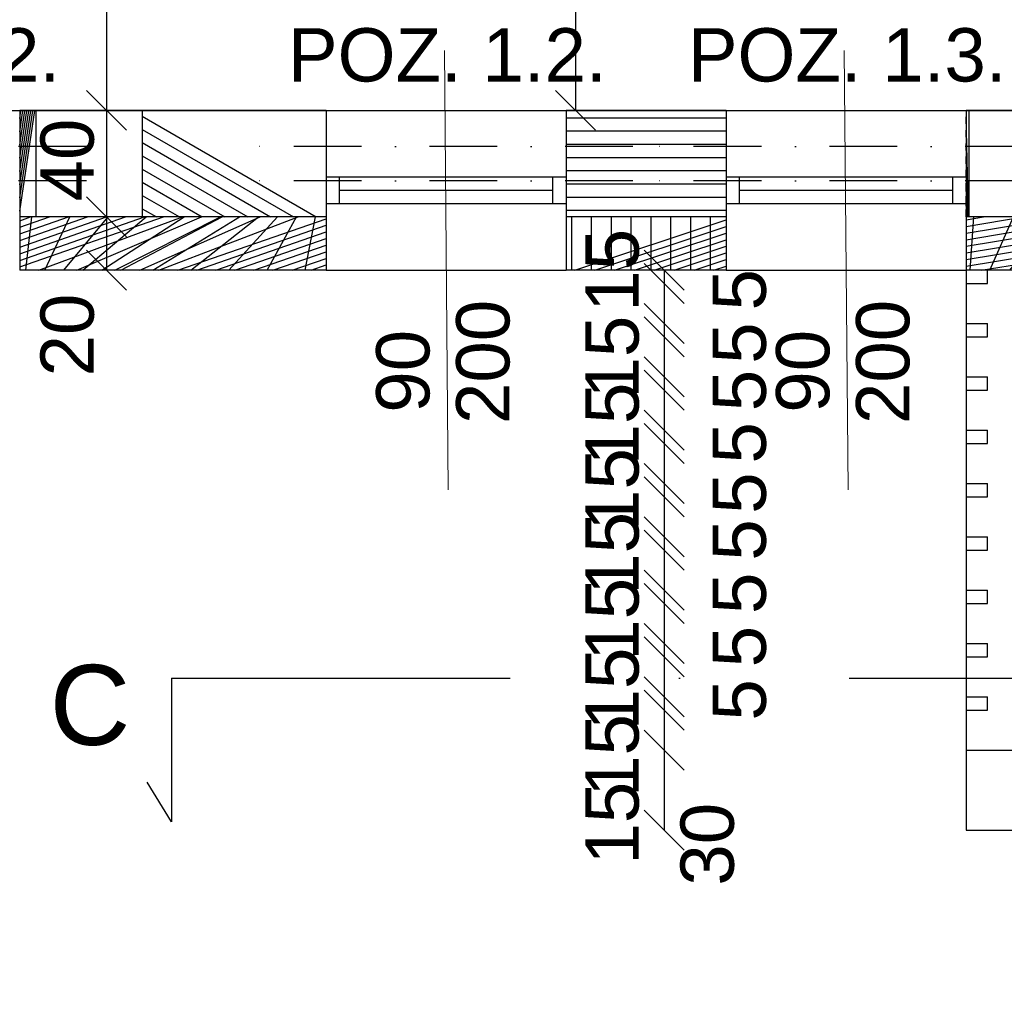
# Model space of a CAD drawing. Header units: millimetres. Extents: x 6528 to 149658, y 3342 to 12852.
# Tile 46 of 122: x 67838 to 68207, y 6977 to 7345. Entities that reach past the tile are written whole.
import ezdxf

# ---------------------------------------------------------------- set-up
doc = ezdxf.new("R2010")
doc.units = ezdxf.units.MM
doc.linetypes.add('DASHDOTX2', pattern=[50.8, 25.4, -12.7, 0, -12.7])
doc.layers.add('inne', color=7, linetype='Continuous')
doc.styles.get("Standard").update_dxf_attribs({"font": 'arial.ttf'})
doc.dimstyles.new('ISO-25', dxfattribs={"dimtxt": 2.5, "dimasz": 2.5, "dimexe": 1.25, "dimexo": 0.625, "dimtad": 1, "dimtxsty": 'Standard', "dimcen": 2.5, "dimadec": 0, "dimazin": 0, "dimtfac": 1, "dimtmove": 0, "dimatfit": 3, "dimfxl": 1, "dimarcsym": 0})
pattern_1 = [(45, (-1177796886.520526, -935731374.6151185), (-11.22532015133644, 11.22532015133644), [])]

# ---------------------------------------------------------------- blocks, each defined once
blk = doc.blocks.new('_Oblique')
at = {"color": 0, "linetype": 'ByBlock', "lineweight": -2}
blk.add_line((-0.5, -0.5), (0.5, 0.5), dxfattribs=at)
blk = doc.blocks.new('*D2201')
at = {"color": 0, "lineweight": -2, "transparency": 16777216}
blk.add_line((67748.06000416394, 6558.943905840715), (67838.0600048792, 6558.943905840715), dxfattribs=at)
at = {"layer": 'Defpoints', "color": 0, "transparency": 16777216}
for p in [(67748.06000416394, 7250.670604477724), (67838.0600048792, 7250.670604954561), (67838.0600048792, 6558.943905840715)]:
    blk.add_point(p, dxfattribs=at)
at = {"color": 0, "lineweight": -2, "transparency": 16777216, "xscale": 15, "yscale": 15, "zscale": 15, "rotation": 180}
blk.add_blockref('_Oblique', (67748.06000416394, 6558.943905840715), dxfattribs=at)
at = {"color": 0, "lineweight": -2, "transparency": 16777216, "xscale": 15, "yscale": 15, "zscale": 15}
blk.add_blockref('_Oblique', (67838.0600048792, 6558.943905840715), dxfattribs=at)
at = {"color": 0, "transparency": 16777216, "insert": (67796.52651159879, 6577.617698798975), "char_height": 20, "attachment_point": 5}
blk.add_mtext('90', dxfattribs=at)
blk = doc.blocks.new('*D2202')
at = {"color": 0, "lineweight": -2, "transparency": 16777216}
blk.add_line((68103.06000273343, 6558.943905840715), (68193.06000392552, 6558.943905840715), dxfattribs=at)
at = {"layer": 'Defpoints', "color": 0, "transparency": 16777216}
for p in [(68103.06000273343, 7250.67060507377), (68193.06000392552, 7250.67060507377), (68193.06000392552, 6558.943905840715)]:
    blk.add_point(p, dxfattribs=at)
at = {"color": 0, "lineweight": -2, "transparency": 16777216, "xscale": 15, "yscale": 15, "zscale": 15, "rotation": 180}
blk.add_blockref('_Oblique', (68103.06000273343, 6558.943905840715), dxfattribs=at)
at = {"color": 0, "lineweight": -2, "transparency": 16777216, "xscale": 15, "yscale": 15, "zscale": 15}
blk.add_blockref('_Oblique', (68193.06000392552, 6558.943905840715), dxfattribs=at)
at = {"color": 0, "transparency": 16777216, "insert": (68157.87681644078, 6577.617698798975), "char_height": 20, "attachment_point": 5}
blk.add_mtext('90', dxfattribs=at)
blk = doc.blocks.new('*D2203')
at = {"color": 0, "lineweight": -2, "transparency": 16777216}
blk.add_line((68193.06000392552, 6558.943905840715), (68313.06000440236, 6558.943905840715), dxfattribs=at)
at = {"layer": 'Defpoints', "color": 0, "transparency": 16777216}
for p in [(68193.06000392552, 7250.67060507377), (68313.06000440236, 7250.670605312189), (68313.06000440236, 6558.943905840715)]:
    blk.add_point(p, dxfattribs=at)
at = {"color": 0, "lineweight": -2, "transparency": 16777216, "xscale": 15, "yscale": 15, "zscale": 15, "rotation": 180}
blk.add_blockref('_Oblique', (68193.06000392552, 6558.943905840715), dxfattribs=at)
at = {"color": 0, "lineweight": -2, "transparency": 16777216, "xscale": 15, "yscale": 15, "zscale": 15}
blk.add_blockref('_Oblique', (68313.06000440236, 6558.943905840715), dxfattribs=at)
at = {"color": 0, "transparency": 16777216, "insert": (68250.5927550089, 6577.617698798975), "char_height": 20, "attachment_point": 5}
blk.add_mtext('120', dxfattribs=at)
blk = doc.blocks.new('*D2162')
at = {"color": 0, "lineweight": -2, "transparency": 16777216}
blk.add_line((67838.06000511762, 6558.943905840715), (67953.06000464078, 6558.943905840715), dxfattribs=at)
at = {"layer": 'Defpoints', "color": 0, "transparency": 16777216}
for p in [(67838.06000511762, 7250.670604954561), (67953.06000464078, 7250.670605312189), (67953.06000464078, 6558.943905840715)]:
    blk.add_point(p, dxfattribs=at)
at = {"color": 0, "lineweight": -2, "transparency": 16777216, "xscale": 15, "yscale": 15, "zscale": 15, "rotation": 180}
blk.add_blockref('_Oblique', (67838.06000511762, 6558.943905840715), dxfattribs=at)
at = {"color": 0, "lineweight": -2, "transparency": 16777216, "xscale": 15, "yscale": 15, "zscale": 15}
blk.add_blockref('_Oblique', (67953.06000464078, 6558.943905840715), dxfattribs=at)
at = {"color": 0, "transparency": 16777216, "insert": (67886.5265118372, 6577.617698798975), "char_height": 20, "attachment_point": 5}
blk.add_mtext('115', dxfattribs=at)
blk = doc.blocks.new('*D2163')
at = {"color": 0, "lineweight": -2, "transparency": 16777216}
blk.add_line((67953.0600048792, 6558.943905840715), (68043.06000321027, 6558.943905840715), dxfattribs=at)
at = {"layer": 'Defpoints', "color": 0, "transparency": 16777216}
for p in [(67953.0600048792, 7250.670604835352), (68043.06000321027, 7250.670604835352), (68043.06000321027, 6558.943905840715)]:
    blk.add_point(p, dxfattribs=at)
at = {"color": 0, "lineweight": -2, "transparency": 16777216, "xscale": 15, "yscale": 15, "zscale": 15, "rotation": 180}
blk.add_blockref('_Oblique', (67953.0600048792, 6558.943905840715), dxfattribs=at)
at = {"color": 0, "lineweight": -2, "transparency": 16777216, "xscale": 15, "yscale": 15, "zscale": 15}
blk.add_blockref('_Oblique', (68043.06000321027, 6558.943905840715), dxfattribs=at)
at = {"color": 0, "transparency": 16777216, "insert": (68001.5265118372, 6577.617698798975), "char_height": 20, "attachment_point": 5}
blk.add_mtext('90', dxfattribs=at)
blk = doc.blocks.new('*D2164')
at = {"color": 0, "lineweight": -2, "transparency": 16777216}
blk.add_line((68043.06000344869, 6558.943905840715), (68103.06000273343, 6558.943905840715), dxfattribs=at)
at = {"layer": 'Defpoints', "color": 0, "transparency": 16777216}
for p in [(68043.06000344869, 7250.670604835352), (68103.06000273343, 7250.670605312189), (68103.06000273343, 6558.943905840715)]:
    blk.add_point(p, dxfattribs=at)
at = {"color": 0, "lineweight": -2, "transparency": 16777216, "xscale": 15, "yscale": 15, "zscale": 15, "rotation": 180}
blk.add_blockref('_Oblique', (68043.06000344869, 6558.943905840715), dxfattribs=at)
at = {"color": 0, "lineweight": -2, "transparency": 16777216, "xscale": 15, "yscale": 15, "zscale": 15}
blk.add_blockref('_Oblique', (68103.06000273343, 6558.943905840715), dxfattribs=at)
at = {"color": 0, "transparency": 16777216, "insert": (68082.38850181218, 6577.617698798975), "char_height": 20, "attachment_point": 5}
blk.add_mtext('60', dxfattribs=at)
blk = doc.blocks.new('*D2174')
at = {"color": 0, "lineweight": -2, "transparency": 16777216}
blk.add_line((67478.06000440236, 6508.943905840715), (69325.06000440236, 6508.943905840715), dxfattribs=at)
at = {"layer": 'Defpoints', "color": 0, "transparency": 16777216}
for p in [(67478.06000440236, 7250.670604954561), (69325.06000440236, 7045.670604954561), (69325.06000440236, 6508.943905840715)]:
    blk.add_point(p, dxfattribs=at)
at = {"color": 0, "lineweight": -2, "transparency": 16777216, "xscale": 15, "yscale": 15, "zscale": 15, "rotation": 180}
blk.add_blockref('_Oblique', (67478.06000440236, 6508.943905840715), dxfattribs=at)
at = {"color": 0, "lineweight": -2, "transparency": 16777216, "xscale": 15, "yscale": 15, "zscale": 15}
blk.add_blockref('_Oblique', (69325.06000440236, 6508.943905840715), dxfattribs=at)
at = {"color": 0, "transparency": 16777216, "insert": (68416.71875541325, 6527.617698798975), "char_height": 20, "attachment_point": 5}
blk.add_mtext('1846', dxfattribs=at)
blk = doc.blocks.new('*D2144')
at = {"color": 0, "lineweight": -2, "transparency": 16777216}
blk.add_line((68193.06000416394, 6608.943905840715), (68283.06000440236, 6608.943905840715), dxfattribs=at)
at = {"layer": 'Defpoints', "color": 0, "transparency": 16777216}
for p in [(68193.06000416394, 7040.670604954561), (68283.06000440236, 7040.67060507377), (68283.06000440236, 6608.943905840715)]:
    blk.add_point(p, dxfattribs=at)
at = {"color": 0, "lineweight": -2, "transparency": 16777216, "xscale": 15, "yscale": 15, "zscale": 15, "rotation": 180}
blk.add_blockref('_Oblique', (68193.06000416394, 6608.943905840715), dxfattribs=at)
at = {"color": 0, "lineweight": -2, "transparency": 16777216, "xscale": 15, "yscale": 15, "zscale": 15}
blk.add_blockref('_Oblique', (68283.06000440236, 6608.943905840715), dxfattribs=at)
at = {"color": 0, "transparency": 16777216, "insert": (68235.65165155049, 6627.617698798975), "char_height": 20, "attachment_point": 5}
blk.add_mtext('90', dxfattribs=at)
blk = doc.blocks.new('*D2103')
at = {"color": 0, "lineweight": -2, "transparency": 16777216}
blk.add_line((67870.61272661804, 7310.670605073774), (67870.61272661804, 7270.670604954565), dxfattribs=at)
at = {"layer": 'Defpoints', "color": 0, "transparency": 16777216}
for p in [(67900.98845784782, 7310.670605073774), (67870.61272661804, 7270.670604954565), (67900.98845784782, 7270.670604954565)]:
    blk.add_point(p, dxfattribs=at)
at = {"color": 0, "lineweight": -2, "transparency": 16777216, "xscale": 15, "yscale": 15, "zscale": 15}
for p, rotation in [((67870.61272661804, 7310.670605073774), 90), ((67870.61272661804, 7270.670604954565), 270)]:
    blk.add_blockref('_Oblique', p, dxfattribs=dict(at, rotation=rotation))
at = {"color": 0, "transparency": 16777216, "insert": (67855.9888223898, 7292.037524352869), "char_height": 20, "attachment_point": 5, "rotation": 90}
blk.add_mtext('40', dxfattribs=at)
blk = doc.blocks.new('*D2104')
at = {"color": 0, "lineweight": -2, "transparency": 16777216}
blk.add_line((67870.61272947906, 7270.670604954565), (67870.61272947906, 7250.670604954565), dxfattribs=at)
at = {"layer": 'Defpoints', "color": 0, "transparency": 16777216}
for p in [(67900.98845784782, 7270.670604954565), (67870.61272947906, 7250.670604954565), (67900.98845784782, 7250.670604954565)]:
    blk.add_point(p, dxfattribs=at)
at = {"color": 0, "lineweight": -2, "transparency": 16777216, "xscale": 15, "yscale": 15, "zscale": 15}
for p, rotation in [((67870.61272947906, 7270.670604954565), 90), ((67870.61272947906, 7250.670604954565), 270)]:
    blk.add_blockref('_Oblique', p, dxfattribs=dict(at, rotation=rotation))
at = {"color": 0, "transparency": 16777216, "insert": (67855.9888223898, 7226.378765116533), "char_height": 20, "attachment_point": 5, "rotation": 90}
blk.add_mtext('20', dxfattribs=at)
blk = doc.blocks.new('*D2105')
at = {"color": 0, "lineweight": -2, "transparency": 16777216}
blk.add_line((67870.61272900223, 7903.670604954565), (67870.61272900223, 7310.670601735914), dxfattribs=at)
at = {"layer": 'Defpoints', "color": 0, "transparency": 16777216}
for p in [(68060.61272518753, 7903.670604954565), (67870.61272900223, 7310.670601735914), (67900.9884588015, 7310.670601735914)]:
    blk.add_point(p, dxfattribs=at)
at = {"color": 0, "lineweight": -2, "transparency": 16777216, "xscale": 15, "yscale": 15, "zscale": 15}
for p, rotation in [((67870.61272900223, 7903.670604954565), 90), ((67870.61272900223, 7310.670601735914), 270)]:
    blk.add_blockref('_Oblique', p, dxfattribs=dict(at, rotation=rotation))
at = {"color": 0, "transparency": 16777216, "insert": (67855.98882334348, 7594.63830805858), "char_height": 20, "attachment_point": 5, "rotation": 90}
blk.add_mtext('593', dxfattribs=at)
blk = doc.blocks.new('*D2117')
at = {"color": 0, "lineweight": -2, "transparency": 16777216}
blk.add_line((68046.48036067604, 7490.670612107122), (68046.48036067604, 7310.670604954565), dxfattribs=at)
at = {"layer": 'Defpoints', "color": 0, "transparency": 16777216}
for p in [(68228.06000535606, 7490.670612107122), (68046.48036067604, 7310.670604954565), (68216.06000535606, 7310.670604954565)]:
    blk.add_point(p, dxfattribs=at)
at = {"color": 0, "lineweight": -2, "transparency": 16777216, "xscale": 15, "yscale": 15, "zscale": 15}
for p, rotation in [((68046.48036067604, 7490.670612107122), 90), ((68046.48036067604, 7310.670604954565), 270)]:
    blk.add_blockref('_Oblique', p, dxfattribs=dict(at, rotation=rotation))
at = {"color": 0, "transparency": 16777216, "insert": (68031.85643260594, 7416.757795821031), "char_height": 20, "attachment_point": 5, "rotation": 90}
blk.add_mtext('180', dxfattribs=at)
blk = doc.blocks.new('*D2477')
at = {"color": 0, "lineweight": -2, "transparency": 16777216}
blk.add_line((68079.83726065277, 7070.670604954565), (68079.83726065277, 7040.670604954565), dxfattribs=at)
at = {"layer": 'Defpoints', "color": 0, "transparency": 16777216}
for p in [(68193.06000440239, 7070.670604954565), (68079.83726065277, 7040.670604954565), (68193.0600046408, 7040.670604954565)]:
    blk.add_point(p, dxfattribs=at)
at = {"color": 0, "lineweight": -2, "transparency": 16777216, "xscale": 15, "yscale": 15, "zscale": 15}
for p, rotation in [((68079.83726065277, 7070.670604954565), 90), ((68079.83726065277, 7040.670604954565), 270)]:
    blk.add_blockref('_Oblique', p, dxfattribs=dict(at, rotation=rotation))
at = {"color": 0, "transparency": 16777216, "insert": (68096.06038134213, 7035.355508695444), "char_height": 20, "attachment_point": 5, "rotation": 90}
blk.add_mtext('30', dxfattribs=at)
blk = doc.blocks.new('*D2478')
at = {"color": 0, "lineweight": -2, "transparency": 16777216}
blk.add_line((68079.83726160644, 7145.670606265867), (68079.83726160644, 7130.670606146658), dxfattribs=at)
at = {"layer": 'Defpoints', "color": 0, "transparency": 16777216}
for p in [(68193.06000440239, 7145.670606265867), (68079.83726160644, 7130.670606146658), (68193.06000440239, 7130.670606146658)]:
    blk.add_point(p, dxfattribs=at)
at = {"color": 0, "lineweight": -2, "transparency": 16777216, "xscale": 15, "yscale": 15, "zscale": 15}
for p, rotation in [((68079.83726160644, 7145.670606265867), 90), ((68079.83726160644, 7130.670606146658), 270)]:
    blk.add_blockref('_Oblique', p, dxfattribs=dict(at, rotation=rotation))
at = {"color": 0, "transparency": 16777216, "insert": (68060.39311640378, 7119.729181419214), "char_height": 20, "attachment_point": 5, "rotation": 90}
blk.add_mtext('15', dxfattribs=at)
blk = doc.blocks.new('*D2479')
at = {"color": 0, "lineweight": -2, "transparency": 16777216}
blk.add_line((68079.83726685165, 7150.670606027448), (68079.83726685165, 7145.670605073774), dxfattribs=at)
at = {"layer": 'Defpoints', "color": 0, "transparency": 16777216}
for p in [(68193.06000440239, 7150.670606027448), (68079.83726685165, 7145.670605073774), (68193.06000440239, 7145.670605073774)]:
    blk.add_point(p, dxfattribs=at)
at = {"color": 0, "lineweight": -2, "transparency": 16777216, "xscale": 15, "yscale": 15, "zscale": 15}
for p, rotation in [((68079.83726685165, 7150.670606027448), 90), ((68079.83726685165, 7145.670605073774), 270)]:
    blk.add_blockref('_Oblique', p, dxfattribs=dict(at, rotation=rotation))
at = {"color": 0, "transparency": 16777216, "insert": (68108.09376256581, 7149.489510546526), "char_height": 20, "attachment_point": 5, "rotation": 90}
blk.add_mtext('5', dxfattribs=at)
blk = doc.blocks.new('*D2480')
at = {"color": 0, "lineweight": -2, "transparency": 16777216}
blk.add_line((68079.83726923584, 7165.670606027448), (68079.83726923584, 7150.670606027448), dxfattribs=at)
at = {"layer": 'Defpoints', "color": 0, "transparency": 16777216}
for p in [(68193.06000440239, 7165.670606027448), (68079.83726923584, 7150.670606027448), (68193.06000440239, 7150.670606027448)]:
    blk.add_point(p, dxfattribs=at)
at = {"color": 0, "lineweight": -2, "transparency": 16777216, "xscale": 15, "yscale": 15, "zscale": 15}
for p, rotation in [((68079.83726923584, 7165.670606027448), 90), ((68079.83726923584, 7150.670606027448), 270)]:
    blk.add_blockref('_Oblique', p, dxfattribs=dict(at, rotation=rotation))
at = {"color": 0, "transparency": 16777216, "insert": (68060.39312260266, 7144.464489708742), "char_height": 20, "attachment_point": 5, "rotation": 90}
blk.add_mtext('15', dxfattribs=at)
blk = doc.blocks.new('*D2481')
at = {"color": 0, "lineweight": -2, "transparency": 16777216}
blk.add_line((68079.83727400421, 7170.67060578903), (68079.83727400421, 7165.670606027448), dxfattribs=at)
at = {"layer": 'Defpoints', "color": 0, "transparency": 16777216}
for p in [(68193.06001799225, 7170.67060578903), (68079.83727400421, 7165.670606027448), (68193.06001274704, 7165.670606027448)]:
    blk.add_point(p, dxfattribs=at)
at = {"color": 0, "lineweight": -2, "transparency": 16777216, "xscale": 15, "yscale": 15, "zscale": 15}
for p, rotation in [((68079.83727400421, 7170.67060578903), 90), ((68079.83727400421, 7165.670606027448), 270)]:
    blk.add_blockref('_Oblique', p, dxfattribs=dict(at, rotation=rotation))
at = {"color": 0, "transparency": 16777216, "insert": (68108.0937687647, 7167.063276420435), "char_height": 20, "attachment_point": 5, "rotation": 90}
blk.add_mtext('5', dxfattribs=at)
blk = doc.blocks.new('*D2482')
at = {"color": 0, "lineweight": -2, "transparency": 16777216}
blk.add_line((68079.83727591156, 7185.670605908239), (68079.83727591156, 7170.67060578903), dxfattribs=at)
at = {"layer": 'Defpoints', "color": 0, "transparency": 16777216}
for p in [(68193.0600198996, 7185.670605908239), (68079.83727591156, 7170.67060578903), (68193.06001799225, 7170.67060578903)]:
    blk.add_point(p, dxfattribs=at)
at = {"color": 0, "lineweight": -2, "transparency": 16777216, "xscale": 15, "yscale": 15, "zscale": 15}
for p, rotation in [((68079.83727591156, 7185.670605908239), 90), ((68079.83727591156, 7170.67060578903), 270)]:
    blk.add_blockref('_Oblique', p, dxfattribs=dict(at, rotation=rotation))
at = {"color": 0, "transparency": 16777216, "insert": (68060.39312975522, 7168.414448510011), "char_height": 20, "attachment_point": 5, "rotation": 90}
blk.add_mtext('15', dxfattribs=at)
blk = doc.blocks.new('*D2483')
at = {"color": 0, "lineweight": -2, "transparency": 16777216}
blk.add_line((68079.83728115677, 7190.67060566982), (68079.83728115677, 7185.670605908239), dxfattribs=at)
at = {"layer": 'Defpoints', "color": 0, "transparency": 16777216}
for p in [(68193.06000440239, 7190.67060566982), (68079.83728115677, 7185.670605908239), (68193.0600198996, 7185.670605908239)]:
    blk.add_point(p, dxfattribs=at)
at = {"color": 0, "lineweight": -2, "transparency": 16777216, "xscale": 15, "yscale": 15, "zscale": 15}
for p, rotation in [((68079.83728115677, 7190.67060566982), 90), ((68079.83728115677, 7185.670605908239), 270)]:
    blk.add_blockref('_Oblique', p, dxfattribs=dict(at, rotation=rotation))
at = {"color": 0, "transparency": 16777216, "insert": (68108.09377591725, 7185.916673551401), "char_height": 20, "attachment_point": 5, "rotation": 90}
blk.add_mtext('5', dxfattribs=at)
blk = doc.blocks.new('*D2484')
at = {"color": 0, "lineweight": -2, "transparency": 16777216}
blk.add_line((68079.83728354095, 7205.67060566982), (68079.83728354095, 7190.67060566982), dxfattribs=at)
at = {"layer": 'Defpoints', "color": 0, "transparency": 16777216}
for p in [(68193.06002705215, 7205.67060566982), (68079.83728354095, 7190.67060566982), (68193.0600251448, 7190.67060566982)]:
    blk.add_point(p, dxfattribs=at)
at = {"color": 0, "lineweight": -2, "transparency": 16777216, "xscale": 15, "yscale": 15, "zscale": 15}
for p, rotation in [((68079.83728354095, 7205.67060566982), 90), ((68079.83728354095, 7190.67060566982), 270)]:
    blk.add_blockref('_Oblique', p, dxfattribs=dict(at, rotation=rotation))
at = {"color": 0, "transparency": 16777216, "insert": (68060.39313690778, 7192.987590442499), "char_height": 20, "attachment_point": 5, "rotation": 90}
blk.add_mtext('15', dxfattribs=at)
blk = doc.blocks.new('*D2485')
at = {"color": 0, "lineweight": -2, "transparency": 16777216}
blk.add_line((68079.83728830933, 7210.670605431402), (68079.83728830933, 7205.67060566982), dxfattribs=at)
at = {"layer": 'Defpoints', "color": 0, "transparency": 16777216}
for p in [(68193.0600673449, 7210.670605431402), (68079.83728830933, 7205.67060566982), (68193.06002705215, 7205.67060566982)]:
    blk.add_point(p, dxfattribs=at)
at = {"color": 0, "lineweight": -2, "transparency": 16777216, "xscale": 15, "yscale": 15, "zscale": 15}
for p, rotation in [((68079.83728830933, 7210.670605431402), 90), ((68079.83728830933, 7205.67060566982), 270)]:
    blk.add_blockref('_Oblique', p, dxfattribs=dict(at, rotation=rotation))
at = {"color": 0, "transparency": 16777216, "insert": (68108.09378306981, 7205.552328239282), "char_height": 20, "attachment_point": 5, "rotation": 90}
blk.add_mtext('5', dxfattribs=at)
blk = doc.blocks.new('*D2486')
at = {"color": 0, "lineweight": -2, "transparency": 16777216}
blk.add_line((68079.83732574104, 7225.670603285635), (68079.83732574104, 7210.670605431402), dxfattribs=at)
at = {"layer": 'Defpoints', "color": 0, "transparency": 16777216}
for p in [(68193.06006710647, 7225.670603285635), (68079.83732574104, 7210.670605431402), (68193.0600673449, 7210.670605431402)]:
    blk.add_point(p, dxfattribs=at)
at = {"color": 0, "lineweight": -2, "transparency": 16777216, "xscale": 15, "yscale": 15, "zscale": 15}
for p, rotation in [((68079.83732574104, 7225.670603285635), 90), ((68079.83732574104, 7210.670605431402), 270)]:
    blk.add_blockref('_Oblique', p, dxfattribs=dict(at, rotation=rotation))
at = {"color": 0, "transparency": 16777216, "insert": (68060.39317910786, 7218.096168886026), "char_height": 20, "attachment_point": 5, "rotation": 90}
blk.add_mtext('15', dxfattribs=at)
blk = doc.blocks.new('*D2487')
at = {"color": 0, "lineweight": -2, "transparency": 16777216}
blk.add_line((68079.83733146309, 7230.670603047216), (68079.83733146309, 7225.670603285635), dxfattribs=at)
at = {"layer": 'Defpoints', "color": 0, "transparency": 16777216}
for p in [(68193.06006710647, 7230.670603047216), (68079.83733146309, 7225.670603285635), (68193.06006925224, 7225.670603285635)]:
    blk.add_point(p, dxfattribs=at)
at = {"color": 0, "lineweight": -2, "transparency": 16777216, "xscale": 15, "yscale": 15, "zscale": 15}
for p, rotation in [((68079.83733146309, 7230.670603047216), 90), ((68079.83733146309, 7225.670603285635), 270)]:
    blk.add_blockref('_Oblique', p, dxfattribs=dict(at, rotation=rotation))
at = {"color": 0, "transparency": 16777216, "insert": (68108.0938252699, 7223.352094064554), "char_height": 20, "attachment_point": 5, "rotation": 90}
blk.add_mtext('5', dxfattribs=at)
blk = doc.blocks.new('*D2488')
at = {"color": 0, "lineweight": -2, "transparency": 16777216}
blk.add_line((68079.83729879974, 7245.670602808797), (68079.83729879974, 7230.670605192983), dxfattribs=at)
at = {"layer": 'Defpoints', "color": 0, "transparency": 16777216}
for p in [(68193.0600392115, 7245.670602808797), (68079.83729879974, 7230.670605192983), (68193.06003944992, 7230.670605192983)]:
    blk.add_point(p, dxfattribs=at)
at = {"color": 0, "lineweight": -2, "transparency": 16777216, "xscale": 15, "yscale": 15, "zscale": 15}
for p, rotation in [((68079.83729879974, 7245.670602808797), 90), ((68079.83729879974, 7230.670605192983), 270)]:
    blk.add_blockref('_Oblique', p, dxfattribs=dict(at, rotation=rotation))
at = {"color": 0, "transparency": 16777216, "insert": (68060.39315121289, 7250.670604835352), "char_height": 20, "attachment_point": 5, "rotation": 90}
blk.add_mtext('15', dxfattribs=at)
blk = doc.blocks.new('*D2489')
at = {"color": 0, "lineweight": -2, "transparency": 16777216}
blk.add_line((68079.83730404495, 7250.670602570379), (68079.83730404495, 7245.670602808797), dxfattribs=at)
at = {"layer": 'Defpoints', "color": 0, "transparency": 16777216}
for p in [(68193.0600392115, 7250.670602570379), (68079.83730404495, 7245.670602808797), (68193.06004135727, 7245.670602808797)]:
    blk.add_point(p, dxfattribs=at)
at = {"color": 0, "lineweight": -2, "transparency": 16777216, "xscale": 15, "yscale": 15, "zscale": 15}
for p, rotation in [((68079.83730404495, 7250.670602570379), 90), ((68079.83730404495, 7245.670602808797), 270)]:
    blk.add_blockref('_Oblique', p, dxfattribs=dict(at, rotation=rotation))
at = {"color": 0, "transparency": 16777216, "insert": (68108.09379737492, 7243.352093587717), "char_height": 20, "attachment_point": 5, "rotation": 90}
blk.add_mtext('5', dxfattribs=at)
blk = doc.blocks.new('*D2490')
at = {"color": 0, "lineweight": -2, "transparency": 16777216}
blk.add_line((68079.83725350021, 7125.670603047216), (68079.83725350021, 7110.670602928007), dxfattribs=at)
at = {"layer": 'Defpoints', "color": 0, "transparency": 16777216}
for p in [(68193.05999724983, 7125.670603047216), (68079.83725350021, 7110.670602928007), (68193.05999724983, 7110.670602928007)]:
    blk.add_point(p, dxfattribs=at)
at = {"color": 0, "lineweight": -2, "transparency": 16777216, "xscale": 15, "yscale": 15, "zscale": 15}
for p, rotation in [((68079.83725350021, 7125.670603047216), 90), ((68079.83725350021, 7110.670602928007), 270)]:
    blk.add_blockref('_Oblique', p, dxfattribs=dict(at, rotation=rotation))
at = {"color": 0, "transparency": 16777216, "insert": (68060.39310925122, 7093.573825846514), "char_height": 20, "attachment_point": 5, "rotation": 90}
blk.add_mtext('15', dxfattribs=at)
blk = doc.blocks.new('*D2491')
at = {"color": 0, "lineweight": -2, "transparency": 16777216}
blk.add_line((68079.83725874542, 7130.670602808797), (68079.83725874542, 7125.670601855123), dxfattribs=at)
at = {"layer": 'Defpoints', "color": 0, "transparency": 16777216}
for p in [(68193.05999724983, 7130.670602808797), (68079.83725874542, 7125.670601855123), (68193.05999724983, 7125.670601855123)]:
    blk.add_point(p, dxfattribs=at)
at = {"color": 0, "lineweight": -2, "transparency": 16777216, "xscale": 15, "yscale": 15, "zscale": 15}
for p, rotation in [((68079.83725874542, 7130.670602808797), 90), ((68079.83725874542, 7125.670601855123), 270)]:
    blk.add_blockref('_Oblique', p, dxfattribs=dict(at, rotation=rotation))
at = {"color": 0, "transparency": 16777216, "insert": (68108.09375541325, 7129.489507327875), "char_height": 20, "attachment_point": 5, "rotation": 90}
blk.add_mtext('5', dxfattribs=at)
blk = doc.blocks.new('*D2492')
at = {"color": 0, "lineweight": -2, "transparency": 16777216}
blk.add_line((68079.83724587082, 7105.670599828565), (68079.83724587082, 7090.670599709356), dxfattribs=at)
at = {"layer": 'Defpoints', "color": 0, "transparency": 16777216}
for p in [(68193.0599891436, 7105.670599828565), (68079.83724587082, 7090.670599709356), (68193.0599891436, 7090.670599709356)]:
    blk.add_point(p, dxfattribs=at)
at = {"color": 0, "lineweight": -2, "transparency": 16777216, "xscale": 15, "yscale": 15, "zscale": 15}
for p, rotation in [((68079.83724587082, 7105.670599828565), 90), ((68079.83724587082, 7090.670599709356), 270)]:
    blk.add_blockref('_Oblique', p, dxfattribs=dict(at, rotation=rotation))
at = {"color": 0, "transparency": 16777216, "insert": (68060.39310114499, 7068.654494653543), "char_height": 20, "attachment_point": 5, "rotation": 90}
blk.add_mtext('15', dxfattribs=at)
blk = doc.blocks.new('*D2493')
at = {"color": 0, "lineweight": -2, "transparency": 16777216}
blk.add_line((68079.83725063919, 7110.670599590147), (68079.83725063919, 7105.670598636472), dxfattribs=at)
at = {"layer": 'Defpoints', "color": 0, "transparency": 16777216}
for p in [(68193.0599891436, 7110.670599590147), (68079.83725063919, 7105.670598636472), (68193.0599891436, 7105.670598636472)]:
    blk.add_point(p, dxfattribs=at)
at = {"color": 0, "lineweight": -2, "transparency": 16777216, "xscale": 15, "yscale": 15, "zscale": 15}
for p, rotation in [((68079.83725063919, 7110.670599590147), 90), ((68079.83725063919, 7105.670598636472), 270)]:
    blk.add_blockref('_Oblique', p, dxfattribs=dict(at, rotation=rotation))
at = {"color": 0, "transparency": 16777216, "insert": (68108.09374730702, 7109.489504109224), "char_height": 20, "attachment_point": 5, "rotation": 90}
blk.add_mtext('5', dxfattribs=at)
blk = doc.blocks.new('*D2494')
at = {"color": 0, "lineweight": -2, "transparency": 16777216}
blk.add_line((68079.83723824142, 7085.670596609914), (68079.83723824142, 7070.670596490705), dxfattribs=at)
at = {"layer": 'Defpoints', "color": 0, "transparency": 16777216}
for p in [(68193.05998103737, 7085.670596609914), (68079.83723824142, 7070.670596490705), (68193.05998103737, 7070.670596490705)]:
    blk.add_point(p, dxfattribs=at)
at = {"color": 0, "lineweight": -2, "transparency": 16777216, "xscale": 15, "yscale": 15, "zscale": 15}
for p, rotation in [((68079.83723824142, 7085.670596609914), 90), ((68079.83723824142, 7070.670596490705), 270)]:
    blk.add_blockref('_Oblique', p, dxfattribs=dict(at, rotation=rotation))
at = {"color": 0, "transparency": 16777216, "insert": (68060.39309303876, 7043.254102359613), "char_height": 20, "attachment_point": 5, "rotation": 90}
blk.add_mtext('15', dxfattribs=at)
blk = doc.blocks.new('*D2495')
at = {"color": 0, "lineweight": -2, "transparency": 16777216}
blk.add_line((68079.83724253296, 7090.670596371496), (68079.83724253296, 7085.670595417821), dxfattribs=at)
at = {"layer": 'Defpoints', "color": 0, "transparency": 16777216}
for p in [(68193.05998103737, 7090.670596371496), (68079.83724253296, 7085.670595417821), (68193.05998103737, 7085.670595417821)]:
    blk.add_point(p, dxfattribs=at)
at = {"color": 0, "lineweight": -2, "transparency": 16777216, "xscale": 15, "yscale": 15, "zscale": 15}
for p, rotation in [((68079.83724253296, 7090.670596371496), 90), ((68079.83724253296, 7085.670595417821), 270)]:
    blk.add_blockref('_Oblique', p, dxfattribs=dict(at, rotation=rotation))
at = {"color": 0, "transparency": 16777216, "insert": (68108.09373920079, 7089.489500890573), "char_height": 20, "attachment_point": 5, "rotation": 90}
blk.add_mtext('5', dxfattribs=at)

msp = doc.modelspace()

# ---------------------------------------------------------------- hatches: boundary and pattern name
h = msp.add_hatch()
h.set_pattern_fill('ANSI31', color=256, scale=5)
h.set_pattern_definition(pattern_1)
h.paths.add_polyline_path([(67598.06000440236, 7310.670604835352), (67568.06000464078, 7310.670604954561), (67538.06001274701, 7310.670618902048), (67538.06001274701, 7270.670604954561), (67598.06000440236, 7270.670604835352)])
h.paths.add_polyline_path([(67748.06000440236, 7310.670604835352), (67748.06000416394, 7310.670604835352), (67688.06000440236, 7310.670604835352), (67688.06000440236, 7270.670604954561), (67748.06000440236, 7270.670604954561)])
h.paths.add_polyline_path([(67844.06001274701, 7310.670604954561), (67838.06000440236, 7310.670604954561), (67838.06000440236, 7270.67060507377), (67844.06001274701, 7270.67060507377)])
h = msp.add_hatch()
h.set_pattern_fill('ANSI31', color=256, scale=5)
h.set_pattern_definition(pattern_1)
h.paths.add_polyline_path([(67953.06000440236, 7310.670604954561), (67884.06001274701, 7310.670604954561), (67884.06001274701, 7270.67060507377), (67953.06000440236, 7270.67060507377)])
h.paths.add_polyline_path([(68103.06000440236, 7310.670604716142), (68043.06000440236, 7310.670604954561), (68043.06000440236, 7270.67060507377), (68103.06000440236, 7270.67060507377)])
h.paths.add_polyline_path([(68194.06001274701, 7310.670604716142), (68193.06000440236, 7310.670604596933), (68193.06000440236, 7270.67060507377), (68194.06001274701, 7270.67060507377)])
h = msp.add_hatch()
h.set_pattern_fill('ANSI37', color=256, scale=5)
h.set_pattern_definition([(45, (-1177794257.981769, -935731374.6151185), (-11.22532015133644, 11.22532015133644), []), (135, (-1177794257.981769, -935731374.6151185), (-11.22532015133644, -11.22532015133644), [])])
h.paths.add_polyline_path([(67748.06000440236, 7270.670604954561), (67688.06000440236, 7270.670604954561), (67688.06000440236, 7250.670604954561), (67748.06000440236, 7250.670604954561)])
h.paths.add_polyline_path([(67953.06000440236, 7270.67060507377), (67838.06000440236, 7270.67060507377), (67838.06000440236, 7250.670604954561), (67953.06000440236, 7250.670604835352)])
h.paths.add_polyline_path([(68103.06000440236, 7270.67060507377), (68043.06000440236, 7270.67060507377), (68043.06000440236, 7250.670604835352), (68103.06000440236, 7250.67060507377), (68103.06000440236, 7250.67060519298)])
h.paths.add_polyline_path([(68313.06000440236, 7270.67060507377), (68193.06000440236, 7270.67060507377), (68193.06000440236, 7250.67060519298), (68313.06000440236, 7250.670605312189)])
h.paths.add_polyline_path([(68643.06000440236, 7270.67060507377), (68523.06000440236, 7270.67060507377), (68523.06000440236, 7250.67060507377), (68643.06000440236, 7250.67060507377), (68643.06000440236, 7250.67060519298)])
h.paths.add_polyline_path([(68793.06000440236, 7270.670604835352), (68733.06000440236, 7270.670604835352), (68733.06000440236, 7250.670604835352), (68793.06000440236, 7250.670604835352), (68793.06000440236, 7250.67060519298)])
h.paths.add_polyline_path([(68998.06000440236, 7270.670604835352), (68883.06000440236, 7270.670604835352), (68883.06000440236, 7250.670604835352), (68998.06000440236, 7250.670604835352), (68998.06000440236, 7250.67060519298)])
h.paths.add_polyline_path([(69148.06000440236, 7270.670604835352), (69088.06000440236, 7270.670604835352), (69088.06000440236, 7250.670604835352), (69148.06000440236, 7250.670604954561)])
h = msp.add_hatch()
h.set_pattern_fill('ANSI31', color=256, scale=5)
h.set_pattern_definition([(45, (-1177794257.981769, -935731374.6151185), (-11.22532015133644, 11.22532015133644), [])])
h.paths.add_polyline_path([(68283.06000440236, 7040.670604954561), (68283.06000440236, 7070.67060507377), (68193.06000440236, 7070.670604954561), (68193.06000440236, 7040.670604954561)])
h.paths.add_polyline_path([(68643.06000440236, 7040.670604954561), (68643.06000440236, 7070.670604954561), (68553.06000440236, 7070.67060507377), (68553.06000440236, 7040.67060507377)])

# ---------------------------------------------------------------- linework, layer by layer
at = {"lineweight": 20}
for p, q in [((67997.35787789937, 7333.066561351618), (67998.76213114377, 7168.274648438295)), ((68147.35787789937, 7333.066561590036), (68148.76213114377, 7168.274648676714))]:
    msp.add_line(p, q, dxfattribs=at)
for p, q in [((67538.06000535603, 7310.670604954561), (68216.06000535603, 7310.670604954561)), ((67953.06000440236, 7310.670605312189), (68043.06000440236, 7310.670605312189)), ((68103.06000440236, 7310.670605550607), (68193.06000440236, 7310.670605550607)), ((67953.06000440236, 7285.670604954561), (68043.06000440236, 7285.670604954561)), ((67958.06000440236, 7275.670604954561), (67958.06000440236, 7285.670604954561)), ((68038.06000440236, 7275.670604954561), (68038.06000440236, 7285.670604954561)), ((68103.06000440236, 7285.67060519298), (68193.06000440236, 7285.67060519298)), ((68108.06000440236, 7275.67060519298), (68108.06000440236, 7285.67060519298)), ((68188.06000440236, 7275.67060519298), (68188.06000440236, 7285.67060519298)), ((67958.06000440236, 7280.670604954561), (68038.06000440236, 7280.670604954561)), ((68108.06000440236, 7280.67060519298), (68188.06000440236, 7280.67060519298)), ((67953.06000440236, 7275.670604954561), (68043.06000440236, 7275.670604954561)), ((67953.06000440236, 7275.670604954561), (67958.06000440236, 7275.670604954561)), ((68103.06000440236, 7275.67060519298), (68193.06000440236, 7275.67060519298)), ((68103.06000440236, 7275.67060519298), (68108.06000440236, 7275.67060519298)), ((67953.06000440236, 7250.670604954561), (68043.06000440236, 7250.670604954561)), ((68103.06000440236, 7250.67060519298), (68193.06000440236, 7250.67060519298))]:
    msp.add_line(p, q)
at = {"lineweight": 30}
for p, q in [((67953.06000440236, 7310.67060507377), (67838.06000440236, 7310.67060507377)), ((67838.06000440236, 7310.670604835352), (67838.06000440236, 7250.670604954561)), ((67844.06001274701, 7310.670604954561), (67844.06001274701, 7270.670604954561)), ((67884.06001274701, 7310.670604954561), (67884.06001274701, 7270.670604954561)), ((67953.06000440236, 7310.670604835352), (67953.06000440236, 7250.670604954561)), ((68103.06000440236, 7310.670604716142), (68043.06000440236, 7310.670604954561)), ((68043.06000440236, 7310.670604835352), (68043.06000440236, 7250.670604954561)), ((68103.06000440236, 7310.670604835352), (68103.06000440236, 7250.670604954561)), ((68194.06000440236, 7310.670604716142), (68193.06000440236, 7310.670604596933)), ((68193.06000440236, 7310.670604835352), (68193.06000440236, 7250.670604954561)), ((68276.06000535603, 7310.670604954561), (68194.06000464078, 7310.67060507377)), ((68194.06001274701, 7310.670604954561), (68194.06001274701, 7270.670604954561)), ((67953.06000440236, 7270.67060507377), (67838.06000464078, 7270.67060507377)), ((68103.06000440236, 7270.67060507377), (68043.06000464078, 7270.67060507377)), ((68313.06000440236, 7270.67060507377), (68193.06000440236, 7270.67060507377)), ((67953.06000440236, 7250.670604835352), (67838.06000440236, 7250.670604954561)), ((68103.06000440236, 7250.67060507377), (68043.06000440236, 7250.670604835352)), ((68313.06000440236, 7250.670605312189), (68193.06000440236, 7250.67060519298)), ((68193.06000440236, 7250.670604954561), (68193.06000440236, 7040.670604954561)), ((68201.06000440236, 7245.67060519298), (68201.06000440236, 7250.67060507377)), ((68193.06000440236, 7245.67060519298), (68201.06000440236, 7245.67060519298)), ((68193.06000440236, 7230.67060519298), (68201.06000440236, 7230.67060519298)), ((68201.06000440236, 7225.670605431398), (68201.06000440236, 7230.670605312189)), ((68193.06000440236, 7225.670605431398), (68201.06000440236, 7225.670605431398)), ((68193.06000440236, 7210.670605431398), (68201.06000440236, 7210.670605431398)), ((68201.06000440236, 7205.670605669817), (68201.06000440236, 7210.670605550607)), ((68193.06000440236, 7205.670605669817), (68201.06000440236, 7205.670605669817)), ((68193.06000440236, 7190.670605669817), (68201.06000440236, 7190.670605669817)), ((68201.06000440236, 7185.670605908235), (68201.06000440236, 7190.670605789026)), ((68193.06000440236, 7185.670605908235), (68201.06000440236, 7185.670605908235)), ((68193.06000440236, 7170.670605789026), (68201.06000440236, 7170.670605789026)), ((68201.06000440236, 7165.670606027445), (68201.06000440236, 7170.670605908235)), ((68193.06000440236, 7165.670606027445), (68201.06000440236, 7165.670606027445)), ((68193.06000440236, 7150.670606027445), (68201.06000440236, 7150.670606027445)), ((68201.06000440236, 7145.670606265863), (68201.06000440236, 7150.670606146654)), ((68193.06000440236, 7145.670606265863), (68201.06000440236, 7145.670606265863)), ((68193.06000440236, 7130.670606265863), (68201.06000440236, 7130.670606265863)), ((68201.06000440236, 7125.670606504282), (68201.06000440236, 7130.670606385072)), ((68193.06000440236, 7125.670606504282), (68201.06000440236, 7125.670606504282)), ((68193.06000440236, 7110.670606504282), (68201.06000440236, 7110.670606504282)), ((68201.06000440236, 7105.6706067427), (68201.06000440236, 7110.670606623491)), ((68193.06000440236, 7105.6706067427), (68201.06000440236, 7105.6706067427)), ((68193.06000440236, 7090.6706067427), (68201.06000440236, 7090.6706067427)), ((68201.06000440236, 7085.670606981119), (68201.06000440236, 7090.67060686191)), ((68193.06000440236, 7085.670606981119), (68201.06000440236, 7085.670606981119)), ((68193.06000440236, 7070.670604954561), (68283.06000416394, 7070.67060507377)), ((68193.06000440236, 7040.670604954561), (68283.06000416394, 7040.67060507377)), ((68193.06000440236, 7040.670604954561), (68283.06000440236, 7040.670604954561))]:
    msp.add_line(p, q, dxfattribs=at)
at = {"color": 1, "linetype": 'DASHDOTX2', "lineweight": 30}
for p, q in [((67863.06000440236, 7297.06186605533), (67722.06001250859, 7297.061866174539)), ((68068.06000440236, 7297.06186605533), (67927.06001250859, 7297.061866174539)), ((68218.05999605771, 7297.061866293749), (68077.06000416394, 7297.061866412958)), ((67863.06000440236, 7284.279343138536), (67722.06001250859, 7284.279343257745)), ((68068.06000440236, 7284.279343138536), (67927.06001250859, 7284.279343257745)), ((68218.05999605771, 7284.279343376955), (68077.06000416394, 7284.279343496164))]:
    msp.add_line(p, q, dxfattribs=at)
at = {"linetype": 'DASHDOTX2', "lineweight": 30, "ltscale": 5}
msp.add_line((67895.0444325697, 7097.637025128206), (68941.07562296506, 7097.637025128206), dxfattribs=at)
at = {"layer": 'inne', "lineweight": 30}
for p, q in [((67895.0444325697, 7097.637025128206), (67895.0444325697, 7043.788393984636)), ((67895.0444325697, 7043.788393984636), (67885.92131726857, 7058.696899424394))]:
    msp.add_line(p, q, dxfattribs=at)

# ---------------------------------------------------------------- texts
at = {"color": 140, "char_height": 20, "attachment_point": 1}
for s, insert in [('POZ. 1.2.', (67733.66993467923, 7341.48662711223)), ('POZ. 1.2.', (67938.66993467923, 7341.48662711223)), ('POZ. 1.3.', (68088.66992633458, 7341.486627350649))]:
    msp.add_mtext_dynamic_manual_height_columns(s, width=221.7822774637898, gutter_width=12.5, heights=[0], dxfattribs=dict(at, insert=insert))
at = {"lineweight": 20, "char_height": 20, "attachment_point": 1, "rotation": 89.99999999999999}
for s, insert in [('200', (68001.76876013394, 7192.987112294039)), ('200', (68151.76876013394, 7192.987112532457)), ('\\pt0;90', (67971.75929849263, 7197.242182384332)), ('\\pt0;90', (68121.75929849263, 7197.242182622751))]:
    msp.add_mtext_dynamic_manual_height_columns(s, width=37.211574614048, gutter_width=12.5, heights=[0], dxfattribs=dict(at, insert=insert))
at = {"insert": (67879.54418890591, 7102.617803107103), "char_height": 30, "attachment_point": 3}
msp.add_mtext_dynamic_manual_height_columns('C', width=68.36028754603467, gutter_width=12.5, heights=[0], dxfattribs=at)

# ---------------------------------------------------------------- dimensions: what is measured, and where the dimension line sits
for base, p1, p2, picture, middle in [((67870.61272900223, 7310.670601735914), (68060.6127251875, 7903.670604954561), (67900.98845880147, 7310.67060173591), '*D2105', (67855.98882334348, 7594.63830805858)), ((68046.48036067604, 7310.670604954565), (68228.06000535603, 7490.670612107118), (68216.06000535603, 7310.670604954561), '*D2117', (68031.85643260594, 7416.757795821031)), ((67870.61272661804, 7270.670604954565), (67900.9884578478, 7310.67060507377), (67900.9884578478, 7270.670604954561), '*D2103', (67855.9888223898, 7292.037524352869)), ((67870.61272947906, 7250.670604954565), (67900.9884578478, 7270.670604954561), (67900.9884578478, 7250.670604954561), '*D2104', (67855.9888223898, 7226.378765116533)), ((68079.83729879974, 7230.670605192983), (68193.06003921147, 7245.670602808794), (68193.06003944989, 7230.67060519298), '*D2488', (68060.39315121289, 7250.670604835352)), ((68079.83730404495, 7245.670602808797), (68193.06003921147, 7250.670602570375), (68193.06004135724, 7245.670602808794), '*D2489', (68108.09379737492, 7243.352093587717)), ((68079.83732574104, 7210.670605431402), (68193.06006710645, 7225.670603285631), (68193.06006734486, 7210.670605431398), '*D2486', (68060.39317910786, 7218.096168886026)), ((68079.83733146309, 7225.670603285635), (68193.06006710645, 7230.670603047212), (68193.06006925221, 7225.670603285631), '*D2487', (68108.0938252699, 7223.352094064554)), ((68079.83728830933, 7205.67060566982), (68193.06006734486, 7210.670605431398), (68193.06002705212, 7205.670605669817), '*D2485', (68108.09378306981, 7205.552328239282)), ((68079.83728354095, 7190.67060566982), (68193.06002705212, 7205.670605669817), (68193.06002514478, 7190.670605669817), '*D2484', (68060.39313690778, 7192.987590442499)), ((68079.83728115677, 7185.670605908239), (68193.06000440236, 7190.670605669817), (68193.06001989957, 7185.670605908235), '*D2483', (68108.09377591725, 7185.916673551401)), ((68079.83727591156, 7170.67060578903), (68193.06001989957, 7185.670605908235), (68193.06001799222, 7170.670605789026), '*D2482', (68060.39312975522, 7168.414448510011)), ((68079.83727400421, 7165.670606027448), (68193.06001799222, 7170.670605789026), (68193.06001274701, 7165.670606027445), '*D2481', (68108.0937687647, 7167.063276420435)), ((68079.83726923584, 7150.670606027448), (68193.06000440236, 7165.670606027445), (68193.06000440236, 7150.670606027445), '*D2480', (68060.39312260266, 7144.464489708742)), ((68079.83726685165, 7145.670605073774), (68193.06000440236, 7150.670606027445), (68193.06000440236, 7145.67060507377), '*D2479', (68108.09376256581, 7149.489510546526)), ((68079.83726160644, 7130.670606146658), (68193.06000440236, 7145.670606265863), (68193.06000440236, 7130.670606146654), '*D2478', (68060.39311640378, 7119.729181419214)), ((68079.83725874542, 7125.670601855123), (68193.0599972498, 7130.670602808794), (68193.0599972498, 7125.670601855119), '*D2491', (68108.09375541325, 7129.489507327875)), ((68079.83725350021, 7110.670602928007), (68193.0599972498, 7125.670603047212), (68193.0599972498, 7110.670602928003), '*D2490', (68060.39310925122, 7093.573825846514)), ((68079.83725063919, 7105.670598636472), (68193.05998914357, 7110.670599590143), (68193.05998914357, 7105.670598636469), '*D2493', (68108.09374730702, 7109.489504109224)), ((68079.83724587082, 7090.670599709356), (68193.05998914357, 7105.670599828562), (68193.05998914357, 7090.670599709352), '*D2492', (68060.39310114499, 7068.654494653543)), ((68079.83724253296, 7085.670595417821), (68193.05998103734, 7090.670596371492), (68193.05998103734, 7085.670595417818), '*D2495', (68108.09373920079, 7089.489500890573)), ((68079.83723824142, 7070.670596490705), (68193.05998103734, 7085.670596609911), (68193.05998103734, 7070.670596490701), '*D2494', (68060.39309303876, 7043.254102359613)), ((68079.83726065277, 7040.670604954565), (68193.06000440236, 7070.670604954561), (68193.06000464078, 7040.670604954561), '*D2477', (68096.06038134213, 7035.355508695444))]:
    dim = msp.add_linear_dim(base=base, p1=p1, p2=p2, angle=90, dimstyle='ISO-25', override={"dimtxt": 20, "dimasz": 15, "dimblk1": 'Oblique', "dimblk2": 'Oblique', "dimsah": 1, "dimse1": 1, "dimse2": 1, "dimtmove": 2})
    dim.commit()
    dim.dimension.update_dxf_attribs({"geometry": picture, "text_midpoint": middle, "dimtype": 160})
dim = msp.add_linear_dim(base=(69325.06000440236, 6508.943905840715), p1=(67478.06000440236, 7250.670604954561), p2=(69325.06000440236, 7045.670604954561), text='1846', dimstyle='ISO-25', override={"dimtxt": 20, "dimasz": 15, "dimblk1": 'Oblique', "dimblk2": 'Oblique', "dimsah": 1, "dimse1": 1, "dimse2": 1, "dimtmove": 2})
dim.commit()
dim.dimension.update_dxf_attribs({"geometry": '*D2174', "text_midpoint": (68416.71875541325, 6527.617698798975), "dimtype": 160})
for base, p1, p2, picture, middle in [((67838.0600048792, 6558.943905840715), (67748.06000416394, 7250.670604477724), (67838.0600048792, 7250.670604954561), '*D2201', (67796.52651159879, 6577.617698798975)), ((67953.06000464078, 6558.943905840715), (67838.06000511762, 7250.670604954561), (67953.06000464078, 7250.670605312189), '*D2162', (67886.5265118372, 6577.617698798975)), ((68043.06000321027, 6558.943905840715), (67953.0600048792, 7250.670604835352), (68043.06000321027, 7250.670604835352), '*D2163', (68001.5265118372, 6577.617698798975)), ((68103.06000273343, 6558.943905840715), (68043.06000344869, 7250.670604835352), (68103.06000273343, 7250.670605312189), '*D2164', (68082.38850181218, 6577.617698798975)), ((68193.06000392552, 6558.943905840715), (68103.06000273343, 7250.67060507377), (68193.06000392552, 7250.67060507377), '*D2202', (68157.87681644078, 6577.617698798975)), ((68313.06000440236, 6558.943905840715), (68193.06000392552, 7250.67060507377), (68313.06000440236, 7250.670605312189), '*D2203', (68250.5927550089, 6577.617698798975)), ((68283.06000440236, 6608.943905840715), (68193.06000416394, 7040.670604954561), (68283.06000440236, 7040.67060507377), '*D2144', (68235.65165155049, 6627.617698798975))]:
    dim = msp.add_linear_dim(base=base, p1=p1, p2=p2, dimstyle='ISO-25', override={"dimtxt": 20, "dimasz": 15, "dimblk1": 'Oblique', "dimblk2": 'Oblique', "dimsah": 1, "dimse1": 1, "dimse2": 1, "dimtmove": 2})
    dim.commit()
    dim.dimension.update_dxf_attribs({"geometry": picture, "text_midpoint": middle, "dimtype": 160})

doc.saveas('drawing.dxf')
